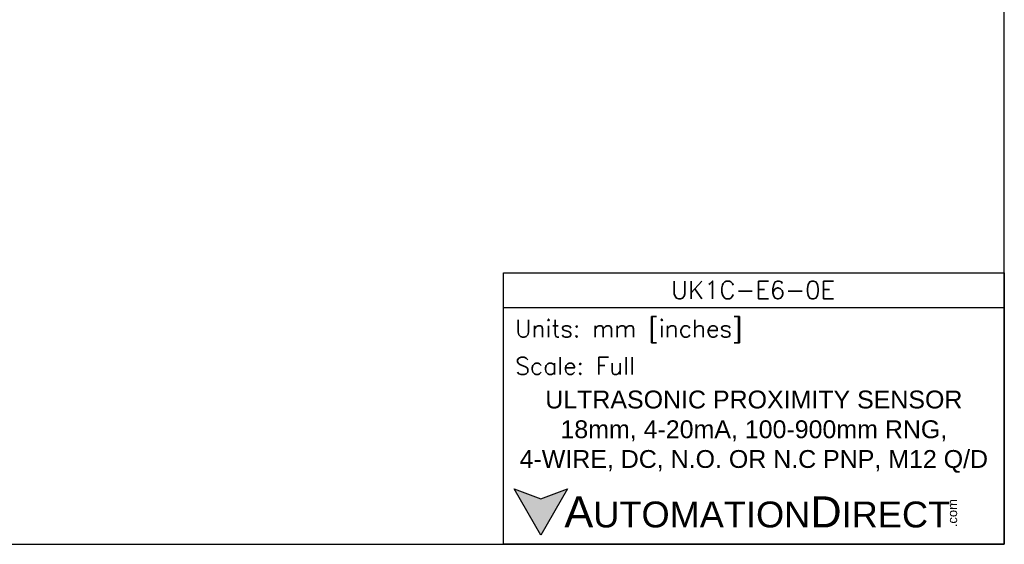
# Model space of a CAD drawing. Header units: inches. Extents: x 0 to 279, y 0 to 216.
# Tile 2 of 8: x 100 to 279, y 0 to 95. Entities that reach past the tile are written whole.
import ezdxf

# ---------------------------------------------------------------- set-up
doc = ezdxf.new("R2010")
doc.units = ezdxf.units.IN
doc.header["$LTSCALE"] = 10
doc.header["$MEASUREMENT"] = 0
doc.layers.add('Text', color=140, linetype='Continuous')
doc.styles.add('\\M+2ABAC\\M+2A6A11', font='txt')
doc.styles.add('ROMANS', font='romans.shx')

msp = doc.modelspace()

# ---------------------------------------------------------------- hatches: boundary and pattern name
at = {"layer": 'Text'}
msp.add_hatch(color=256, dxfattribs=at).paths.add_polyline_path([(199.93, 10.07), (195.08, 8.31), (190.23, 10.07), (195.08, 1.67)])

# ---------------------------------------------------------------- linework, layer by layer
at = {"layer": 'Defpoints'}
msp.add_lwpolyline([(279.4, 215.9), (0, 215.9), (0, 0), (279.4, 0)], close=True, dxfattribs=at)
at = {"layer": 'Text'}
msp.add_line((188.28, 43.12), (279.4, 43.12), dxfattribs=at)
for points in [[(188.28, 0), (188.28, 49.4), (279.4, 49.4), (279.4, 0)], [(199.93, 10.07), (195.08, 1.67), (190.23, 10.07), (195.08, 8.31)]]:
    msp.add_lwpolyline(points, close=True, dxfattribs=at)

# ---------------------------------------------------------------- texts
at = {"layer": 'Text', "linetype": 'Continuous', "insert": (233.7, 46.3), "char_height": 3.248, "width": 61.1425, "attachment_point": 5, "style": 'ROMANS'}
msp.add_mtext('UK1C-E6-0E', dxfattribs=at)
at = {"layer": 'Text', "attachment_point": 4}
for s, insert, char_height, width, style in [(' Units: mm [inches]', (188.28, 38.75), 3.1404, 91.118, 'ROMANS'), (' Scale: Full', (188.28, 32.47), 3.1404, 91.118, 'ROMANS'), ('{\\fArial|b0|i0|c0|p34;     \\H1.2x;A\\H0.8333x;UTOMATION\\H1.2x;D\\H0.8333x;IRECT}', (190.23, 5.87), 4.7106, 79.7962, '\\M+2ABAC\\M+2A6A11')]:
    msp.add_mtext(s, dxfattribs=dict(at, insert=insert, char_height=char_height, width=width, style=style))
at = {"layer": 'Text', "linetype": 'Continuous', "insert": (233.84, 20.5), "char_height": 3.2482, "width": 87.1777, "attachment_point": 5}
msp.add_mtext('{\\fArial|b0|i0|c0|p34;ULTRASONIC PROXIMITY SENSOR\\P18mm, 4-20mA, 100-900mm RNG, 4-WIRE, DC, N.O. OR N.C PNP, M12 Q/D}', dxfattribs=at)
at = {"layer": 'Text', "insert": (269.12, 3.11), "char_height": 1.6958, "width": 5.0253, "attachment_point": 1, "rotation": 90, "style": '\\M+2ABAC\\M+2A6A11'}
msp.add_mtext('{\\fArial|b0|i0|c0|p34;.com}', dxfattribs=at)

doc.saveas('drawing.dxf')
